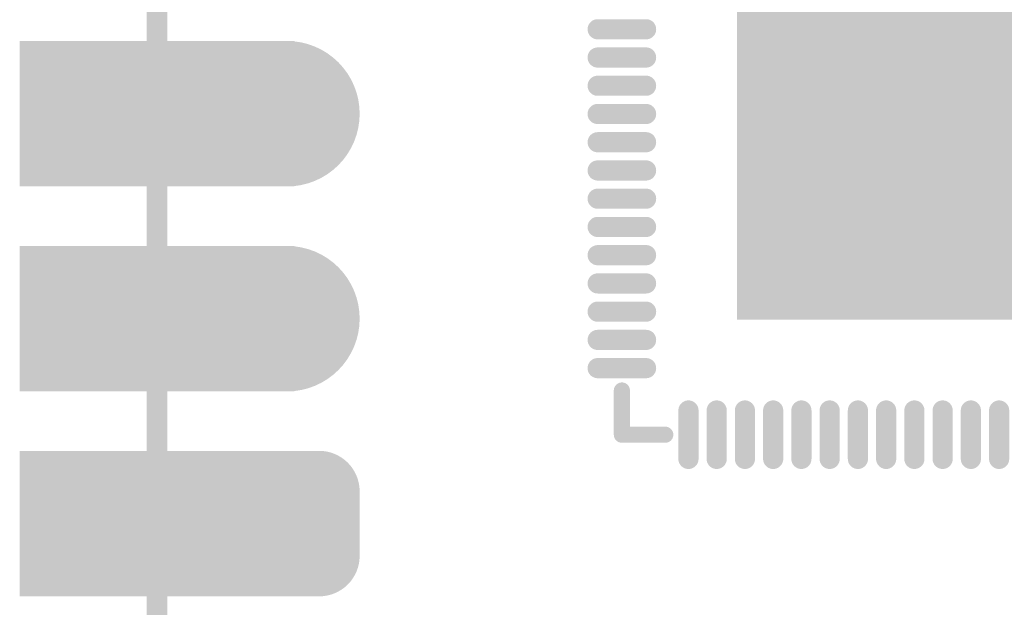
# Model space of a CAD drawing. Header units: millimetres. Extents: x 12.4 to 36.8, y 7.4 to 59.4.
# Tile 2 of 10: x 12.4 to 24.6, y 13.7 to 21. Entities that reach past the tile are written whole.
import ezdxf

# ---------------------------------------------------------------- set-up
doc = ezdxf.new("R2010")
doc.units = ezdxf.units.MM
doc.header["$MEASUREMENT"] = 0
for name, color, linetype in [('BottomLayer', 5, 'Continuous'), ('BottomSolder', 6, 'Continuous'), ('KeepOutLayer', 6, 'Continuous'), ('Mechanical1', 6, 'Continuous'), ('MidLayer1', 16, 'Continuous'), ('MidLayer2', 76, 'Continuous'), ('MultiLayer', 9, 'Continuous'), ('TopLayer', 1, 'Continuous'), ('TopOverlay', 2, 'Continuous'), ('TopPaste', 8, 'Continuous'), ('TopSolder', 216, 'Continuous')]:
    doc.layers.add(name, color=color, linetype=linetype)

# ---------------------------------------------------------------- blocks, each defined once
blk = doc.blocks.new('P_________21')
at = {"layer": 'BottomLayer'}
for points, const_width in [([(-0.36575, -0.55, 1), (-0.33425, -0.55, 1)], 0.0315), ([(-0.36575, -0.65, 1), (-0.33425, -0.65, 1)], 0.0315), ([(-0.37362, -0.73425, 1), (-0.35787, -0.73425, 1)], 0.01575), ([(-0.34213, -0.73425, 1), (-0.32638, -0.73425, 1)], 0.01575), ([(-0.37362, -0.76575, 1), (-0.35787, -0.76575, 1)], 0.01575), ([(-0.34213, -0.76575, 1), (-0.32638, -0.76575, 1)], 0.01575)]:
    blk.add_lwpolyline(points, format="xyb", close=True, dxfattribs=dict(at, const_width=const_width))
for points in [[(-0.47638, -0.5815), (-0.35039, -0.5815), (-0.47638, -0.5185), (-0.35039, -0.5185)], [(-0.47638, -0.6815), (-0.35039, -0.6815), (-0.47638, -0.6185), (-0.35039, -0.6185)], [(-0.47638, -0.7815), (-0.35039, -0.7815), (-0.47638, -0.7185), (-0.35039, -0.7185)], [(-0.36575, -0.7185), (-0.36575, -0.7815), (-0.33425, -0.7185), (-0.33425, -0.7815)], [(-0.3815, -0.73425), (-0.3815, -0.76575), (-0.3185, -0.73425), (-0.3185, -0.76575)]]:
    blk.add_solid(points, dxfattribs=at)
at = {"layer": 'BottomSolder'}
for points, const_width in [([(-0.36775, -0.55, 1), (-0.33225, -0.55, 1)], 0.0355), ([(-0.36775, -0.65, 1), (-0.33225, -0.65, 1)], 0.0355), ([(-0.37562, -0.73425, 1), (-0.35587, -0.73425, 1)], 0.01975), ([(-0.34413, -0.73425, 1), (-0.32438, -0.73425, 1)], 0.01975), ([(-0.37562, -0.76575, 1), (-0.35587, -0.76575, 1)], 0.01975), ([(-0.34413, -0.76575, 1), (-0.32438, -0.76575, 1)], 0.01975)]:
    blk.add_lwpolyline(points, format="xyb", close=True, dxfattribs=dict(at, const_width=const_width))
for points in [[(-0.48038, -0.5855), (-0.34639, -0.5855), (-0.48038, -0.5145), (-0.34639, -0.5145)], [(-0.48038, -0.6855), (-0.34639, -0.6855), (-0.48038, -0.6145), (-0.34639, -0.6145)], [(-0.48038, -0.7855), (-0.34639, -0.7855), (-0.48038, -0.7145), (-0.34639, -0.7145)], [(-0.36575, -0.7145), (-0.36575, -0.7855), (-0.33425, -0.7145), (-0.33425, -0.7855)], [(-0.3855, -0.73425), (-0.3855, -0.76575), (-0.3145, -0.73425), (-0.3145, -0.76575)]]:
    blk.add_solid(points, dxfattribs=at)
at = {"layer": 'Mechanical1', "const_width": 0.01}
blk.add_lwpolyline([(-0.41339, -0.96024), (-0.41339, 0.96457)], dxfattribs=at)
at = {"layer": 'MidLayer1'}
for points, const_width in [([(-0.36575, -0.55, 1), (-0.33425, -0.55, 1)], 0.0315), ([(-0.36575, -0.65, 1), (-0.33425, -0.65, 1)], 0.0315), ([(-0.37362, -0.73425, 1), (-0.35787, -0.73425, 1)], 0.01575), ([(-0.34213, -0.73425, 1), (-0.32638, -0.73425, 1)], 0.01575), ([(-0.37362, -0.76575, 1), (-0.35787, -0.76575, 1)], 0.01575), ([(-0.34213, -0.76575, 1), (-0.32638, -0.76575, 1)], 0.01575)]:
    blk.add_lwpolyline(points, format="xyb", close=True, dxfattribs=dict(at, const_width=const_width))
for points in [[(-0.47638, -0.5815), (-0.35039, -0.5815), (-0.47638, -0.5185), (-0.35039, -0.5185)], [(-0.47638, -0.6815), (-0.35039, -0.6815), (-0.47638, -0.6185), (-0.35039, -0.6185)], [(-0.47638, -0.7815), (-0.35039, -0.7815), (-0.47638, -0.7185), (-0.35039, -0.7185)], [(-0.36575, -0.7185), (-0.36575, -0.7815), (-0.33425, -0.7185), (-0.33425, -0.7815)], [(-0.3815, -0.73425), (-0.3815, -0.76575), (-0.3185, -0.73425), (-0.3185, -0.76575)]]:
    blk.add_solid(points, dxfattribs=at)
at = {"layer": 'MidLayer2'}
for points, const_width in [([(-0.36575, -0.55, 1), (-0.33425, -0.55, 1)], 0.0315), ([(-0.36575, -0.65, 1), (-0.33425, -0.65, 1)], 0.0315), ([(-0.37362, -0.73425, 1), (-0.35787, -0.73425, 1)], 0.01575), ([(-0.34213, -0.73425, 1), (-0.32638, -0.73425, 1)], 0.01575), ([(-0.37362, -0.76575, 1), (-0.35787, -0.76575, 1)], 0.01575), ([(-0.34213, -0.76575, 1), (-0.32638, -0.76575, 1)], 0.01575)]:
    blk.add_lwpolyline(points, format="xyb", close=True, dxfattribs=dict(at, const_width=const_width))
for points in [[(-0.47638, -0.5815), (-0.35039, -0.5815), (-0.47638, -0.5185), (-0.35039, -0.5185)], [(-0.47638, -0.6815), (-0.35039, -0.6815), (-0.47638, -0.6185), (-0.35039, -0.6185)], [(-0.47638, -0.7815), (-0.35039, -0.7815), (-0.47638, -0.7185), (-0.35039, -0.7185)], [(-0.36575, -0.7185), (-0.36575, -0.7815), (-0.33425, -0.7185), (-0.33425, -0.7815)], [(-0.3815, -0.73425), (-0.3815, -0.76575), (-0.3185, -0.73425), (-0.3185, -0.76575)]]:
    blk.add_solid(points, dxfattribs=at)
at = {"layer": 'MultiLayer'}
for points, const_width in [([(-0.36575, -0.55, 1), (-0.33425, -0.55, 1)], 0.0315), ([(-0.36575, -0.65, 1), (-0.33425, -0.65, 1)], 0.0315), ([(-0.37362, -0.73425, 1), (-0.35787, -0.73425, 1)], 0.01575), ([(-0.34213, -0.73425, 1), (-0.32638, -0.73425, 1)], 0.01575), ([(-0.37362, -0.76575, 1), (-0.35787, -0.76575, 1)], 0.01575), ([(-0.34213, -0.76575, 1), (-0.32638, -0.76575, 1)], 0.01575)]:
    blk.add_lwpolyline(points, format="xyb", close=True, dxfattribs=dict(at, const_width=const_width))
for points in [[(-0.47638, -0.5815), (-0.35039, -0.5815), (-0.47638, -0.5185), (-0.35039, -0.5185)], [(-0.47638, -0.6815), (-0.35039, -0.6815), (-0.47638, -0.6185), (-0.35039, -0.6185)], [(-0.47638, -0.7815), (-0.35039, -0.7815), (-0.47638, -0.7185), (-0.35039, -0.7185)], [(-0.36575, -0.7185), (-0.36575, -0.7815), (-0.33425, -0.7185), (-0.33425, -0.7815)], [(-0.3815, -0.73425), (-0.3815, -0.76575), (-0.3185, -0.73425), (-0.3185, -0.76575)]]:
    blk.add_solid(points, dxfattribs=at)
at = {"layer": 'TopLayer'}
for points, const_width in [([(-0.36575, -0.55, 1), (-0.33425, -0.55, 1)], 0.0315), ([(-0.36575, -0.65, 1), (-0.33425, -0.65, 1)], 0.0315), ([(-0.37362, -0.73425, 1), (-0.35787, -0.73425, 1)], 0.01575), ([(-0.34213, -0.73425, 1), (-0.32638, -0.73425, 1)], 0.01575), ([(-0.37362, -0.76575, 1), (-0.35787, -0.76575, 1)], 0.01575), ([(-0.34213, -0.76575, 1), (-0.32638, -0.76575, 1)], 0.01575)]:
    blk.add_lwpolyline(points, format="xyb", close=True, dxfattribs=dict(at, const_width=const_width))
for points in [[(-0.47638, -0.5815), (-0.35039, -0.5815), (-0.47638, -0.5185), (-0.35039, -0.5185)], [(-0.47638, -0.6815), (-0.35039, -0.6815), (-0.47638, -0.6185), (-0.35039, -0.6185)], [(-0.47638, -0.7815), (-0.35039, -0.7815), (-0.47638, -0.7185), (-0.35039, -0.7185)], [(-0.36575, -0.7185), (-0.36575, -0.7815), (-0.33425, -0.7185), (-0.33425, -0.7815)], [(-0.3815, -0.73425), (-0.3815, -0.76575), (-0.3185, -0.73425), (-0.3185, -0.76575)]]:
    blk.add_solid(points, dxfattribs=at)
at = {"layer": 'TopSolder'}
for points, const_width in [([(-0.36775, -0.55, 1), (-0.33225, -0.55, 1)], 0.0355), ([(-0.36775, -0.65, 1), (-0.33225, -0.65, 1)], 0.0355), ([(-0.37562, -0.73425, 1), (-0.35587, -0.73425, 1)], 0.01975), ([(-0.34413, -0.73425, 1), (-0.32438, -0.73425, 1)], 0.01975), ([(-0.37562, -0.76575, 1), (-0.35587, -0.76575, 1)], 0.01975), ([(-0.34413, -0.76575, 1), (-0.32438, -0.76575, 1)], 0.01975)]:
    blk.add_lwpolyline(points, format="xyb", close=True, dxfattribs=dict(at, const_width=const_width))
for points in [[(-0.48038, -0.5855), (-0.34639, -0.5855), (-0.48038, -0.5145), (-0.34639, -0.5145)], [(-0.48038, -0.6855), (-0.34639, -0.6855), (-0.48038, -0.6145), (-0.34639, -0.6145)], [(-0.48038, -0.7855), (-0.34639, -0.7855), (-0.48038, -0.7145), (-0.34639, -0.7145)], [(-0.36575, -0.7145), (-0.36575, -0.7855), (-0.33425, -0.7145), (-0.33425, -0.7855)], [(-0.3855, -0.73425), (-0.3855, -0.76575), (-0.3145, -0.73425), (-0.3145, -0.76575)]]:
    blk.add_solid(points, dxfattribs=at)
blk = doc.blocks.new('QFN88_9R00X9R00X0R90_T_29')
at = {"layer": 'TopLayer', "const_width": 0.00787}
for points in [[(-0.00689, 0.18898), (-0.00689, 0.16535)], [(0.00689, 0.18898), (0.00689, 0.16535)], [(0.02067, 0.18898), (0.02067, 0.16535)], [(0.03445, 0.18898), (0.03445, 0.16535)], [(0.04823, 0.18898), (0.04823, 0.16535)], [(0.06201, 0.18898), (0.06201, 0.16535)], [(0.07579, 0.18898), (0.07579, 0.16535)], [(0.08957, 0.18898), (0.08957, 0.16535)], [(0.10335, 0.18898), (0.10335, 0.16535)], [(0.11713, 0.18898), (0.11713, 0.16535)], [(0.13091, 0.18898), (0.13091, 0.16535)], [(0.14469, 0.18898), (0.14469, 0.16535)], [(0.18898, 0.14469), (0.16535, 0.14469)], [(0.18898, 0.13091), (0.16535, 0.13091)], [(0.18898, 0.11713), (0.16535, 0.11713)], [(0.18898, 0.10335), (0.16535, 0.10335)], [(0.18898, 0.08957), (0.16535, 0.08957)], [(0.18898, 0.07579), (0.16535, 0.07579)], [(0.18898, 0.06201), (0.16535, 0.06201)], [(0.18898, 0.04823), (0.16535, 0.04823)], [(0.18898, 0.03445), (0.16535, 0.03445)], [(0.18898, 0.02067), (0.16535, 0.02067)], [(0.18898, 0.00689), (0.16535, 0.00689)], [(0.18898, -0.00689), (0.16535, -0.00689)], [(0.18898, -0.02067), (0.16535, -0.02067)]]:
    blk.add_lwpolyline(points, dxfattribs=at)
at = {"layer": 'TopLayer', "const_width": 0.00394}
for points in [[(-0.00886, 0.18898, 1), (-0.00492, 0.18898, 1)], [(0.00492, 0.18898, 1), (0.00886, 0.18898, 1)], [(0.0187, 0.18898, 1), (0.02264, 0.18898, 1)], [(0.03248, 0.18898, 1), (0.03642, 0.18898, 1)], [(0.04626, 0.18898, 1), (0.0502, 0.18898, 1)], [(0.06004, 0.18898, 1), (0.06398, 0.18898, 1)], [(0.07382, 0.18898, 1), (0.07776, 0.18898, 1)], [(0.0876, 0.18898, 1), (0.09154, 0.18898, 1)], [(0.10138, 0.18898, 1), (0.10532, 0.18898, 1)], [(0.11516, 0.18898, 1), (0.11909, 0.18898, 1)], [(0.12894, 0.18898, 1), (0.13287, 0.18898, 1)], [(0.14272, 0.18898, 1), (0.14665, 0.18898, 1)], [(-0.00886, 0.16535, 1), (-0.00492, 0.16535, 1)], [(0.00492, 0.16535, 1), (0.00886, 0.16535, 1)], [(0.0187, 0.16535, 1), (0.02264, 0.16535, 1)], [(0.03248, 0.16535, 1), (0.03642, 0.16535, 1)], [(0.04626, 0.16535, 1), (0.0502, 0.16535, 1)], [(0.06004, 0.16535, 1), (0.06398, 0.16535, 1)], [(0.07382, 0.16535, 1), (0.07776, 0.16535, 1)], [(0.0876, 0.16535, 1), (0.09154, 0.16535, 1)], [(0.10138, 0.16535, 1), (0.10532, 0.16535, 1)], [(0.11516, 0.16535, 1), (0.11909, 0.16535, 1)], [(0.12894, 0.16535, 1), (0.13287, 0.16535, 1)], [(0.14272, 0.16535, 1), (0.14665, 0.16535, 1)], [(0.16339, 0.14469, 1), (0.16732, 0.14469, 1)], [(0.18701, 0.14469, 1), (0.19094, 0.14469, 1)], [(0.16339, 0.13091, 1), (0.16732, 0.13091, 1)], [(0.18701, 0.13091, 1), (0.19094, 0.13091, 1)], [(0.16339, 0.11713, 1), (0.16732, 0.11713, 1)], [(0.18701, 0.11713, 1), (0.19094, 0.11713, 1)], [(0.16339, 0.10335, 1), (0.16732, 0.10335, 1)], [(0.18701, 0.10335, 1), (0.19094, 0.10335, 1)], [(0.16339, 0.08957, 1), (0.16732, 0.08957, 1)], [(0.18701, 0.08957, 1), (0.19094, 0.08957, 1)], [(0.16339, 0.07579, 1), (0.16732, 0.07579, 1)], [(0.18701, 0.07579, 1), (0.19094, 0.07579, 1)], [(0.16339, 0.06201, 1), (0.16732, 0.06201, 1)], [(0.18701, 0.06201, 1), (0.19094, 0.06201, 1)], [(0.16339, 0.04823, 1), (0.16732, 0.04823, 1)], [(0.18701, 0.04823, 1), (0.19094, 0.04823, 1)], [(0.16339, 0.03445, 1), (0.16732, 0.03445, 1)], [(0.18701, 0.03445, 1), (0.19094, 0.03445, 1)], [(0.16339, 0.02067, 1), (0.16732, 0.02067, 1)], [(0.18701, 0.02067, 1), (0.19094, 0.02067, 1)], [(0.16339, 0.00689, 1), (0.16732, 0.00689, 1)], [(0.18701, 0.00689, 1), (0.19094, 0.00689, 1)], [(0.16339, -0.00689, 1), (0.16732, -0.00689, 1)], [(0.18701, -0.00689, 1), (0.19094, -0.00689, 1)], [(0.16339, -0.02067, 1), (0.16732, -0.02067, 1)], [(0.18701, -0.02067, 1), (0.19094, -0.02067, 1)]]:
    blk.add_lwpolyline(points, format="xyb", close=True, dxfattribs=at)
at = {"layer": 'TopLayer'}
blk.add_solid([(-0.12008, -0.12008), (0.12008, -0.12008), (-0.12008, 0.12008), (0.12008, 0.12008)], dxfattribs=at)
at = {"layer": 'TopOverlay', "const_width": 0.00787}
for points in [[(0.17717, 0.17717), (0.156, 0.17717)], [(0.17717, 0.17717), (0.17717, 0.1556)]]:
    blk.add_lwpolyline(points, dxfattribs=at)
at = {"layer": 'TopOverlay', "const_width": 0.00394}
for points in [[(0.15403, 0.17717, 1), (0.15797, 0.17717, 1)], [(0.1752, 0.17717, 1), (0.17913, 0.17717, 1)], [(0.1752, 0.17717, 1), (0.17913, 0.17717, 1)], [(0.1752, 0.1556, 1), (0.17913, 0.1556, 1)]]:
    blk.add_lwpolyline(points, format="xyb", close=True, dxfattribs=at)
at = {"layer": 'TopPaste', "const_width": 0.00787}
for points in [[(-0.00689, 0.18898), (-0.00689, 0.16535)], [(0.00689, 0.18898), (0.00689, 0.16535)], [(0.02067, 0.18898), (0.02067, 0.16535)], [(0.03445, 0.18898), (0.03445, 0.16535)], [(0.04823, 0.18898), (0.04823, 0.16535)], [(0.06201, 0.18898), (0.06201, 0.16535)], [(0.07579, 0.18898), (0.07579, 0.16535)], [(0.08957, 0.18898), (0.08957, 0.16535)], [(0.10335, 0.18898), (0.10335, 0.16535)], [(0.11713, 0.18898), (0.11713, 0.16535)], [(0.13091, 0.18898), (0.13091, 0.16535)], [(0.14469, 0.18898), (0.14469, 0.16535)], [(0.18898, 0.14469), (0.16535, 0.14469)], [(0.18898, 0.13091), (0.16535, 0.13091)], [(0.18898, 0.11713), (0.16535, 0.11713)], [(0.18898, 0.10335), (0.16535, 0.10335)], [(0.18898, 0.08957), (0.16535, 0.08957)], [(0.18898, 0.07579), (0.16535, 0.07579)], [(0.18898, 0.06201), (0.16535, 0.06201)], [(0.18898, 0.04823), (0.16535, 0.04823)], [(0.18898, 0.03445), (0.16535, 0.03445)], [(0.18898, 0.02067), (0.16535, 0.02067)], [(0.18898, 0.00689), (0.16535, 0.00689)], [(0.18898, -0.00689), (0.16535, -0.00689)], [(0.18898, -0.02067), (0.16535, -0.02067)]]:
    blk.add_lwpolyline(points, dxfattribs=at)
at = {"layer": 'TopPaste', "const_width": 0.00394}
for points in [[(-0.00886, 0.18898, 1), (-0.00492, 0.18898, 1)], [(0.00492, 0.18898, 1), (0.00886, 0.18898, 1)], [(0.0187, 0.18898, 1), (0.02264, 0.18898, 1)], [(0.03248, 0.18898, 1), (0.03642, 0.18898, 1)], [(0.04626, 0.18898, 1), (0.0502, 0.18898, 1)], [(0.06004, 0.18898, 1), (0.06398, 0.18898, 1)], [(0.07382, 0.18898, 1), (0.07776, 0.18898, 1)], [(0.0876, 0.18898, 1), (0.09154, 0.18898, 1)], [(0.10138, 0.18898, 1), (0.10532, 0.18898, 1)], [(0.11516, 0.18898, 1), (0.11909, 0.18898, 1)], [(0.12894, 0.18898, 1), (0.13287, 0.18898, 1)], [(0.14272, 0.18898, 1), (0.14665, 0.18898, 1)], [(-0.00886, 0.16535, 1), (-0.00492, 0.16535, 1)], [(0.00492, 0.16535, 1), (0.00886, 0.16535, 1)], [(0.0187, 0.16535, 1), (0.02264, 0.16535, 1)], [(0.03248, 0.16535, 1), (0.03642, 0.16535, 1)], [(0.04626, 0.16535, 1), (0.0502, 0.16535, 1)], [(0.06004, 0.16535, 1), (0.06398, 0.16535, 1)], [(0.07382, 0.16535, 1), (0.07776, 0.16535, 1)], [(0.0876, 0.16535, 1), (0.09154, 0.16535, 1)], [(0.10138, 0.16535, 1), (0.10532, 0.16535, 1)], [(0.11516, 0.16535, 1), (0.11909, 0.16535, 1)], [(0.12894, 0.16535, 1), (0.13287, 0.16535, 1)], [(0.14272, 0.16535, 1), (0.14665, 0.16535, 1)], [(0.16339, 0.14469, 1), (0.16732, 0.14469, 1)], [(0.18701, 0.14469, 1), (0.19094, 0.14469, 1)], [(0.16339, 0.13091, 1), (0.16732, 0.13091, 1)], [(0.18701, 0.13091, 1), (0.19094, 0.13091, 1)], [(0.16339, 0.11713, 1), (0.16732, 0.11713, 1)], [(0.18701, 0.11713, 1), (0.19094, 0.11713, 1)], [(0.16339, 0.10335, 1), (0.16732, 0.10335, 1)], [(0.18701, 0.10335, 1), (0.19094, 0.10335, 1)], [(0.16339, 0.08957, 1), (0.16732, 0.08957, 1)], [(0.18701, 0.08957, 1), (0.19094, 0.08957, 1)], [(0.16339, 0.07579, 1), (0.16732, 0.07579, 1)], [(0.18701, 0.07579, 1), (0.19094, 0.07579, 1)], [(0.16339, 0.06201, 1), (0.16732, 0.06201, 1)], [(0.18701, 0.06201, 1), (0.19094, 0.06201, 1)], [(0.16339, 0.04823, 1), (0.16732, 0.04823, 1)], [(0.18701, 0.04823, 1), (0.19094, 0.04823, 1)], [(0.16339, 0.03445, 1), (0.16732, 0.03445, 1)], [(0.18701, 0.03445, 1), (0.19094, 0.03445, 1)], [(0.16339, 0.02067, 1), (0.16732, 0.02067, 1)], [(0.18701, 0.02067, 1), (0.19094, 0.02067, 1)], [(0.16339, 0.00689, 1), (0.16732, 0.00689, 1)], [(0.18701, 0.00689, 1), (0.19094, 0.00689, 1)], [(0.16339, -0.00689, 1), (0.16732, -0.00689, 1)], [(0.18701, -0.00689, 1), (0.19094, -0.00689, 1)], [(0.16339, -0.02067, 1), (0.16732, -0.02067, 1)], [(0.18701, -0.02067, 1), (0.19094, -0.02067, 1)]]:
    blk.add_lwpolyline(points, format="xyb", close=True, dxfattribs=at)
at = {"layer": 'TopPaste'}
blk.add_solid([(-0.12008, -0.12008), (0.12008, -0.12008), (-0.12008, 0.12008), (0.12008, 0.12008)], dxfattribs=at)
at = {"layer": 'TopSolder', "const_width": 0.00984}
for points in [[(-0.00689, 0.18898), (-0.00689, 0.16535)], [(0.00689, 0.18898), (0.00689, 0.16535)], [(0.02067, 0.18898), (0.02067, 0.16535)], [(0.03445, 0.18898), (0.03445, 0.16535)], [(0.04823, 0.18898), (0.04823, 0.16535)], [(0.06201, 0.18898), (0.06201, 0.16535)], [(0.07579, 0.18898), (0.07579, 0.16535)], [(0.08957, 0.18898), (0.08957, 0.16535)], [(0.10335, 0.18898), (0.10335, 0.16535)], [(0.11713, 0.18898), (0.11713, 0.16535)], [(0.13091, 0.18898), (0.13091, 0.16535)], [(0.14469, 0.18898), (0.14469, 0.16535)], [(0.18898, 0.14469), (0.16535, 0.14469)], [(0.18898, 0.13091), (0.16535, 0.13091)], [(0.18898, 0.11713), (0.16535, 0.11713)], [(0.18898, 0.10335), (0.16535, 0.10335)], [(0.18898, 0.08957), (0.16535, 0.08957)], [(0.18898, 0.07579), (0.16535, 0.07579)], [(0.18898, 0.06201), (0.16535, 0.06201)], [(0.18898, 0.04823), (0.16535, 0.04823)], [(0.18898, 0.03445), (0.16535, 0.03445)], [(0.18898, 0.02067), (0.16535, 0.02067)], [(0.18898, 0.00689), (0.16535, 0.00689)], [(0.18898, -0.00689), (0.16535, -0.00689)], [(0.18898, -0.02067), (0.16535, -0.02067)]]:
    blk.add_lwpolyline(points, dxfattribs=at)
at = {"layer": 'TopSolder', "const_width": 0.00492}
for points in [[(-0.00935, 0.18898, 1), (-0.00443, 0.18898, 1)], [(0.00443, 0.18898, 1), (0.00935, 0.18898, 1)], [(0.01821, 0.18898, 1), (0.02313, 0.18898, 1)], [(0.03199, 0.18898, 1), (0.03691, 0.18898, 1)], [(0.04577, 0.18898, 1), (0.05069, 0.18898, 1)], [(0.05955, 0.18898, 1), (0.06447, 0.18898, 1)], [(0.07333, 0.18898, 1), (0.07825, 0.18898, 1)], [(0.08711, 0.18898, 1), (0.09203, 0.18898, 1)], [(0.10089, 0.18898, 1), (0.10581, 0.18898, 1)], [(0.11467, 0.18898, 1), (0.11959, 0.18898, 1)], [(0.12844, 0.18898, 1), (0.13337, 0.18898, 1)], [(0.14222, 0.18898, 1), (0.14715, 0.18898, 1)], [(-0.00935, 0.16535, 1), (-0.00443, 0.16535, 1)], [(0.00443, 0.16535, 1), (0.00935, 0.16535, 1)], [(0.01821, 0.16535, 1), (0.02313, 0.16535, 1)], [(0.03199, 0.16535, 1), (0.03691, 0.16535, 1)], [(0.04577, 0.16535, 1), (0.05069, 0.16535, 1)], [(0.05955, 0.16535, 1), (0.06447, 0.16535, 1)], [(0.07333, 0.16535, 1), (0.07825, 0.16535, 1)], [(0.08711, 0.16535, 1), (0.09203, 0.16535, 1)], [(0.10089, 0.16535, 1), (0.10581, 0.16535, 1)], [(0.11467, 0.16535, 1), (0.11959, 0.16535, 1)], [(0.12844, 0.16535, 1), (0.13337, 0.16535, 1)], [(0.14222, 0.16535, 1), (0.14715, 0.16535, 1)], [(0.16289, 0.14469, 1), (0.16781, 0.14469, 1)], [(0.18652, 0.14469, 1), (0.19144, 0.14469, 1)], [(0.16289, 0.13091, 1), (0.16781, 0.13091, 1)], [(0.18652, 0.13091, 1), (0.19144, 0.13091, 1)], [(0.16289, 0.11713, 1), (0.16781, 0.11713, 1)], [(0.18652, 0.11713, 1), (0.19144, 0.11713, 1)], [(0.16289, 0.10335, 1), (0.16781, 0.10335, 1)], [(0.18652, 0.10335, 1), (0.19144, 0.10335, 1)], [(0.16289, 0.08957, 1), (0.16781, 0.08957, 1)], [(0.18652, 0.08957, 1), (0.19144, 0.08957, 1)], [(0.16289, 0.07579, 1), (0.16781, 0.07579, 1)], [(0.18652, 0.07579, 1), (0.19144, 0.07579, 1)], [(0.16289, 0.06201, 1), (0.16781, 0.06201, 1)], [(0.18652, 0.06201, 1), (0.19144, 0.06201, 1)], [(0.16289, 0.04823, 1), (0.16781, 0.04823, 1)], [(0.18652, 0.04823, 1), (0.19144, 0.04823, 1)], [(0.16289, 0.03445, 1), (0.16781, 0.03445, 1)], [(0.18652, 0.03445, 1), (0.19144, 0.03445, 1)], [(0.16289, 0.02067, 1), (0.16781, 0.02067, 1)], [(0.18652, 0.02067, 1), (0.19144, 0.02067, 1)], [(0.16289, 0.00689, 1), (0.16781, 0.00689, 1)], [(0.18652, 0.00689, 1), (0.19144, 0.00689, 1)], [(0.16289, -0.00689, 1), (0.16781, -0.00689, 1)], [(0.18652, -0.00689, 1), (0.19144, -0.00689, 1)], [(0.16289, -0.02067, 1), (0.16781, -0.02067, 1)], [(0.18652, -0.02067, 1), (0.19144, -0.02067, 1)]]:
    blk.add_lwpolyline(points, format="xyb", close=True, dxfattribs=at)
at = {"layer": 'TopSolder'}
blk.add_solid([(-0.12106, -0.12106), (0.12106, -0.12106), (-0.12106, 0.12106), (0.12106, 0.12106)], dxfattribs=at)

msp = doc.modelspace()

# ---------------------------------------------------------------- linework, layer by layer
at = {"layer": 'KeepOutLayer', "const_width": 0.254}
msp.add_lwpolyline([(14.122, 9.276), (14.122, 58.276)], dxfattribs=at)

# ---------------------------------------------------------------- block references
at = {"xscale": 25.4, "yscale": 25.4, "zscale": 25.4}
msp.add_blockref('P_________21', (24.621, 33.776), dxfattribs=at)
at = {"xscale": 25.4, "yscale": 25.4, "zscale": 25.4, "rotation": 180}
msp.add_blockref('QFN88_9R00X9R00X0R90_T_29', (24.382, 20.328), dxfattribs=at)

doc.saveas('drawing.dxf')
